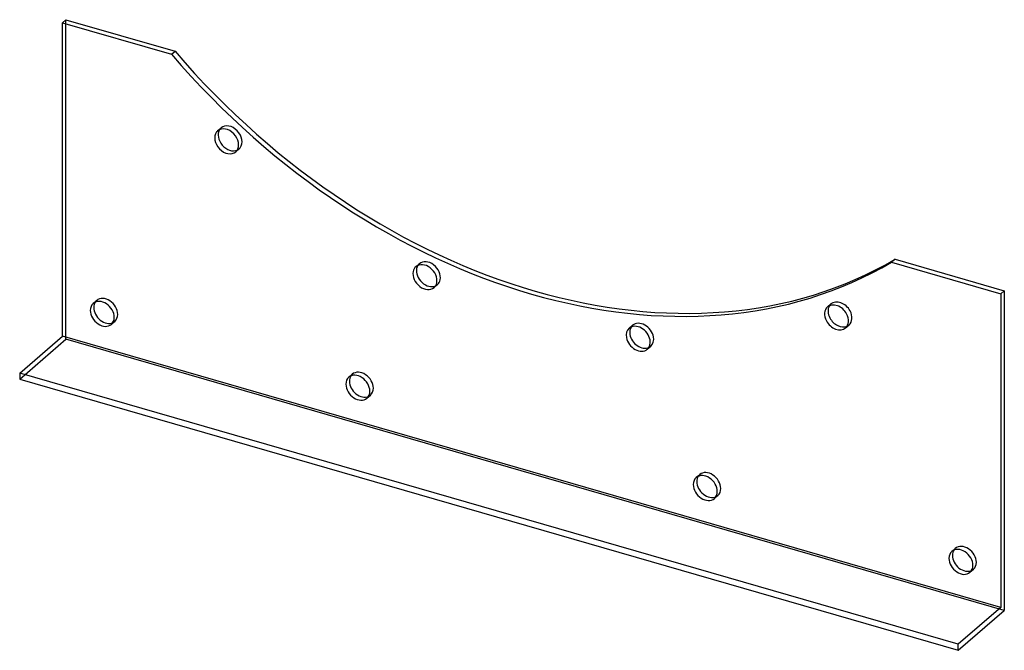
# Model space of a CAD drawing. Header units: millimetres. Extents: x -214 to 214, y -137 to 137.
import ezdxf

# ---------------------------------------------------------------- set-up
doc = ezdxf.new("R2010")
doc.units = ezdxf.units.MM
doc.layers.add('HIDDEN', color=7, linetype='Continuous')
doc.layers.add('THICK', color=7, linetype='Continuous')

msp = doc.modelspace()

# ---------------------------------------------------------------- linework, layer by layer
at = {"layer": 'HIDDEN'}
for p, q in [((-193.52, -1.87), (-193.52, 136.69)), ((-127.68, 88.5), (-126.18, 89.8)), ((-119.82, 79.43), (-118.32, 80.72)), ((-41.68, 29.62), (-40.18, 30.92)), ((-33.82, 20.55), (-32.32, 21.85)), ((-181.62, 13.69), (-180.12, 14.98)), ((136.82, 12.14), (138.32, 13.44)), ((-173.77, 4.61), (-172.27, 5.91)), ((144.68, 3.07), (146.18, 4.37)), ((50.82, 2.92), (52.32, 4.22)), ((-213.52, -19.19), (-193.52, -1.87)), ((213.52, -119.37), (-193.52, -1.87)), ((58.68, -6.15), (60.18, -4.85)), ((-70.77, -18.31), (-69.27, -17.02)), ((-62.92, -27.39), (-61.42, -26.09)), ((79.92, -61.81), (81.42, -60.52)), ((87.77, -70.89), (89.27, -69.59)), ((190.77, -93.81), (192.27, -92.52)), ((198.62, -102.89), (200.12, -101.59))]:
    msp.add_line(p, q, dxfattribs=at)
for centre, start_param, end_param in [((-122.25, 85.26), -0.000028, 0.148238), ((-122.25, 85.26), -2.993355, -0.000028), ((-122.25, 85.26), 0.148238, 0.222306), ((-122.25, 85.26), 3.141565, 3.28983), ((-122.25, 85.26), 2.919287, 3.141565), ((-36.25, 26.38), 0.000097, 0.222306), ((-36.25, 26.38), -2.616364, 0.000097), ((-36.25, 26.38), 2.919287, 3.14169), ((-36.25, 26.38), -3.141496, -2.616364), ((-176.2, 10.45), -0.000041, 0.222306), ((-176.2, 10.45), -2.427868, -0.000041), ((142.25, 8.91), 0.000009, 0.222306), ((142.25, 8.91), -1.862382, 0.000009), ((-176.2, 10.45), 3.141552, 3.855317), ((142.25, 8.91), -3.141583, -1.862382), ((-176.2, 10.45), 2.919287, 3.141552), ((56.25, -0.32), -2.239373, 0.000058), ((142.25, 8.91), 2.919287, 3.141602), ((56.25, -0.32), 0.000058, 0.222306), ((56.25, -0.32), -3.141535, -2.239373), ((56.25, -0.32), 2.919287, 3.14165), ((-65.34, -21.55), -0.000041, 0.222306), ((-65.34, -21.55), -2.427868, -0.000041), ((-65.34, -21.55), 3.141552, 3.855317), ((-65.34, -21.55), 2.919287, 3.141552), ((85.34, -65.05), -2.427868, -0.000041), ((85.34, -65.05), -0.000041, 0.222306), ((85.34, -65.05), 3.141552, 3.855317), ((85.34, -65.05), 2.919287, 3.141552), ((196.2, -97.05), -0.000041, 0.222306), ((196.2, -97.05), -2.427868, -0.000041), ((196.2, -97.05), 2.919287, 3.141552), ((196.2, -97.05), 3.141552, 3.855317)]:
    msp.add_ellipse(centre, major_axis=(-3.93, 4.54), ratio=0.75, start_param=start_param, end_param=end_param, dxfattribs=at)
at = {"layer": 'THICK'}
for p, q in [((-195.02, 135.39), (-193.52, 136.69)), ((-193.52, 136.69), (-146.13, 123.01)), ((-195.02, -0.57), (-195.02, 135.39)), ((-195.02, 135.39), (-147.63, 121.72)), ((-147.63, 121.72), (-146.13, 123.01)), ((166.13, 32.87), (164.63, 31.57)), ((164.63, 31.57), (212.02, 17.89)), ((166.13, 32.87), (213.52, 19.19)), ((212.02, 17.89), (213.52, 19.19)), ((212.02, 17.89), (212.02, -118.07)), ((213.52, 19.19), (213.52, -119.37)), ((-213.52, -16.59), (-195.02, -0.57)), ((212.02, -118.07), (-195.02, -0.57)), ((-213.52, -16.59), (-213.52, -19.19)), ((193.52, -134.09), (-213.52, -16.59)), ((-213.52, -19.19), (193.52, -136.69)), ((212.02, -118.07), (193.52, -134.09)), ((193.52, -136.69), (213.52, -119.37)), ((193.52, -136.69), (193.52, -134.09))]:
    msp.add_line(p, q, dxfattribs=at)
for centre, major_axis, start_param, end_param in [((8.5, 254.18), (178.72, -206.37), -1.578421, -0.135723), ((10, 255.48), (-178.72, 206.37), 1.563172, 3.005869), ((-123.75, 83.96), (3.93, -4.54), 0.148238, 3.141565), ((-123.75, 83.96), (3.93, -4.54), -2.993355, -0.000028), ((-123.75, 83.96), (3.93, -4.54), 3.141565, 3.28983), ((-122.25, 85.26), (-3.93, 4.54), 0.222306, 2.919287), ((-123.75, 83.96), (3.93, -4.54), -0.000028, 0.148238), ((-37.75, 25.08), (3.93, -4.54), 0.525229, 3.14169), ((-36.25, 26.38), (-3.93, 4.54), 0.222306, 0.525229), ((-37.75, 25.08), (3.93, -4.54), -2.616364, 0.000097), ((-37.75, 25.08), (3.93, -4.54), -3.141496, -2.616364), ((-36.25, 26.38), (-3.93, 4.54), 0.525229, 2.919287), ((-37.75, 25.08), (3.93, -4.54), 0.000097, 0.525229), ((-177.7, 9.15), (3.93, -4.54), 3.141552, 3.855317), ((-177.7, 9.15), (3.93, -4.54), 0.713724, 3.141552), ((-176.2, 10.45), (-3.93, 4.54), 0.222306, 0.713724), ((140.75, 7.61), (3.93, -4.54), 1.279211, 3.141602), ((-177.7, 9.15), (3.93, -4.54), -2.427868, -0.000041), ((-176.2, 10.45), (-3.93, 4.54), 0.713724, 2.919287), ((140.75, 7.61), (3.93, -4.54), -3.141583, -1.862382), ((142.25, 8.91), (-3.93, 4.54), 0.222306, 1.279211), ((140.75, 7.61), (3.93, -4.54), 0.000009, 1.279211), ((-177.7, 9.15), (3.93, -4.54), -0.000041, 0.713724), ((140.75, 7.61), (3.93, -4.54), -1.862382, 0.000009), ((142.25, 8.91), (-3.93, 4.54), 1.279211, 2.919287), ((54.75, -1.62), (3.93, -4.54), -3.141535, -2.239373), ((54.75, -1.62), (3.93, -4.54), 0.90222, 3.14165), ((56.25, -0.32), (-3.93, 4.54), 0.222306, 0.90222), ((56.25, -0.32), (-3.93, 4.54), 0.90222, 2.919287), ((54.75, -1.62), (3.93, -4.54), -2.239373, 0.000058), ((54.75, -1.62), (3.93, -4.54), 0.000058, 0.90222), ((-66.84, -22.85), (3.93, -4.54), 3.141552, 3.855317), ((-66.84, -22.85), (3.93, -4.54), -2.427868, -0.000041), ((-66.84, -22.85), (3.93, -4.54), 0.713724, 3.141552), ((-65.34, -21.55), (-3.93, 4.54), 0.222306, 0.713724), ((-65.34, -21.55), (-3.93, 4.54), 0.713724, 2.919287), ((-66.84, -22.85), (3.93, -4.54), -0.000041, 0.713724), ((83.84, -66.35), (3.93, -4.54), 3.141552, 3.855317), ((83.84, -66.35), (3.93, -4.54), 0.713724, 3.141552), ((85.34, -65.05), (-3.93, 4.54), 0.222306, 0.713724), ((85.34, -65.05), (-3.93, 4.54), 0.713724, 2.919287), ((83.84, -66.35), (3.93, -4.54), -2.427868, -0.000041), ((83.84, -66.35), (3.93, -4.54), -0.000041, 0.713724), ((194.7, -98.35), (3.93, -4.54), 3.141552, 3.855317), ((194.7, -98.35), (3.93, -4.54), 0.713724, 3.141552), ((196.2, -97.05), (-3.93, 4.54), 0.222306, 0.713724), ((194.7, -98.35), (3.93, -4.54), -2.427868, -0.000041), ((196.2, -97.05), (-3.93, 4.54), 0.713724, 2.919287), ((194.7, -98.35), (3.93, -4.54), -0.000041, 0.713724)]:
    msp.add_ellipse(centre, major_axis=major_axis, ratio=0.75, start_param=start_param, end_param=end_param, dxfattribs=at)

doc.saveas('drawing.dxf')
